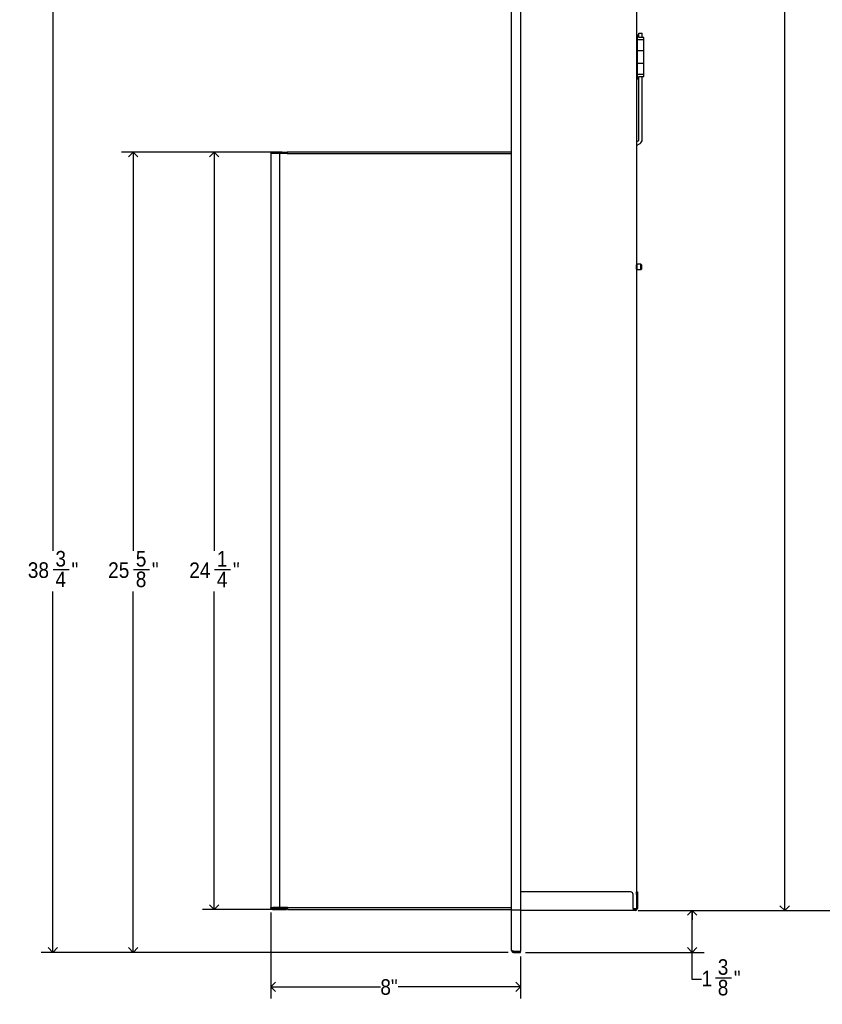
# Model space of a CAD drawing. Header units: inches. Extents: x -11 to 90, y 0 to 140.
# Tile 5 of 23: x 26 to 52, y 16 to 48. Entities that reach past the tile are written whole.
import ezdxf

# ---------------------------------------------------------------- set-up
doc = ezdxf.new("R2010")
doc.units = ezdxf.units.IN
doc.header["$MEASUREMENT"] = 0
doc.linetypes.add('SLD-Solid', pattern=[0])
doc.layers.add('DIMS', color=5, linetype='SLD-Solid')
doc.styles.add('SLDTEXTSTYLE1', font='GOTHIC.TTF', dxfattribs={"width": 0.913})
doc.dimstyles.new('SLDDIMSTYLE0', dxfattribs={"dimtxt": 0.5, "dimasz": 0.3, "dimexe": 0, "dimexo": 0.0625, "dimgap": 0.125, "dimtad": 0, "dimtih": 1, "dimtoh": 1, "dimrnd": 1e-09, "dimzin": 12, "dimdsep": 46, "dimlunit": 5, "dimtxsty": 'SLDTEXTSTYLE1', "dimblk1": 'OPEN90', "dimblk2": 'OPEN90', "dimsah": 1, "dimcen": 0.09, "dimadec": 0, "dimazin": 3, "dimtfac": 1, "dimtofl": 0, "dimtmove": 0, "dimatfit": 3, "dimldrblk": 'OPEN90', "dimfxl": 0, "dimfrac": 2, "dimtolj": 1, "dimtzin": 12, "dimarcsym": 0})
doc.dimstyles.new('SLDDIMSTYLE1', dxfattribs={"dimtxt": 0.5, "dimasz": 0.3, "dimexe": 0, "dimexo": 0.0625, "dimgap": 0.125, "dimtad": 0, "dimtih": 1, "dimtoh": 1, "dimdec": 6, "dimrnd": 1e-09, "dimzin": 12, "dimdsep": 46, "dimlunit": 5, "dimtxsty": 'SLDTEXTSTYLE1', "dimblk1": 'OPEN90', "dimblk2": 'OPEN90', "dimsah": 1, "dimcen": 0.09, "dimadec": 0, "dimazin": 3, "dimtfac": 1, "dimtofl": 0, "dimtmove": 0, "dimatfit": 3, "dimldrblk": 'OPEN90', "dimfxl": 0, "dimfrac": 2, "dimtolj": 1, "dimtzin": 12, "dimarcsym": 0})

# ---------------------------------------------------------------- blocks, each defined once
blk = doc.blocks.new('_Open90')
at = {"color": 0, "linetype": 'ByBlock', "lineweight": -2}
for p, q in [((0, 0), (-1, 0)), ((-0.5, 0.5), (0, 0)), ((0, 0), (-0.5, -0.5))]:
    blk.add_line(p, q, dxfattribs=at)
blk = doc.blocks.new('_D_3')
at = {"layer": 'DIMS'}
for p, q in [((45.801, 19.375), (55.119, 19.375)), ((54.744, 19.375), (54.744, 14.962)), ((54.744, 13.184), (54.744, 14.169)), ((4.235, 13.184), (55.119, 13.184))]:
    blk.add_line(p, q, dxfattribs=at)
at = {"layer": 'DIMS', "xscale": 0.3, "yscale": 0.3}
for p, rotation in [((54.744, 19.375), 90.0000000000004), ((54.744, 13.184), 270.0000000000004)]:
    blk.add_blockref('_Open90', p, dxfattribs=dict(at, rotation=rotation))
at = {"layer": 'DIMS', "insert": (49.658, 14.807), "char_height": 0.5, "attachment_point": 1, "style": 'SLDTEXTSTYLE1'}
blk.add_mtext('                           8" (200mm)Max.', dxfattribs=at)
blk = doc.blocks.new('_D_7')
at = {"layer": 'DIMS'}
for p, q in [((34.02, 19.304), (34.02, 16.553)), ((42.02, 17.897), (42.02, 16.553)), ((34.02, 16.928), (37.531, 16.928)), ((42.02, 16.928), (38.106, 16.928))]:
    blk.add_line(p, q, dxfattribs=at)
at = {"layer": 'DIMS', "xscale": 0.3, "yscale": 0.3, "rotation": 180.0000000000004}
blk.add_blockref('_Open90', (34.02, 16.928, -8.639), dxfattribs=at)
at = {"layer": 'DIMS', "xscale": 0.3, "yscale": 0.3}
blk.add_blockref('_Open90', (42.02, 16.928, -8.639), dxfattribs=at)
at = {"layer": 'DIMS', "insert": (37.531, 17.169), "char_height": 0.5, "attachment_point": 1, "style": 'SLDTEXTSTYLE1'}
blk.add_mtext('8"', dxfattribs=at)
blk = doc.blocks.new('_D_9')
at = {"layer": 'DIMS'}
for p, q in [((45.878, 19.375), (47.906, 19.375)), ((47.531, 18.03), (47.531, 19.375)), ((42.187, 18.03), (47.906, 18.03)), ((47.531, 17.164), (47.531, 18.03)), ((47.831, 17.164), (47.531, 17.164)), ((48.273, 17.215), (48.789, 17.215))]:
    blk.add_line(p, q, dxfattribs=at)
at = {"layer": 'DIMS', "xscale": 0.3, "yscale": 0.3}
for p, rotation in [((47.531, 19.375, -8.639), 90.00000000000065), ((47.531, 18.03, -8.639), 270.0000000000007)]:
    blk.add_blockref('_Open90', p, dxfattribs=dict(at, rotation=rotation))
at = {"layer": 'DIMS', "char_height": 0.5, "attachment_point": 1, "style": 'SLDTEXTSTYLE1'}
for s, insert in [('3', (48.347, 17.81)), ('1', (47.831, 17.445)), ('"', (48.863, 17.445)), ('8', (48.347, 17.149))]:
    blk.add_mtext(s, dxfattribs=dict(at, insert=insert))
blk = doc.blocks.new('_D_10')
at = {"layer": 'DIMS'}
for p, q in [((42.757, 72.81), (50.867, 72.81)), ((50.492, 72.81), (50.492, 49.552)), ((50.315, 48.949), (51.201, 48.949)), ((50.492, 19.375), (50.492, 48.244)), ((45.878, 19.375), (50.867, 19.375))]:
    blk.add_line(p, q, dxfattribs=at)
at = {"layer": 'DIMS', "xscale": 0.3, "yscale": 0.3}
for p, rotation in [((50.492, 72.81, -8.639), 90.00000000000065), ((50.492, 19.375, -8.639), 270.0000000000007)]:
    blk.add_blockref('_Open90', p, dxfattribs=dict(at, rotation=rotation))
at = {"layer": 'DIMS', "char_height": 0.5, "attachment_point": 1, "style": 'SLDTEXTSTYLE1'}
for s, insert in [('7', (50.573, 49.544)), ('53', (49.503, 49.179)), ('"', (51.274, 49.179)), ('16', (50.389, 48.883))]:
    blk.add_mtext(s, dxfattribs=dict(at, insert=insert))
blk = doc.blocks.new('_D_11')
at = {"layer": 'DIMS'}
for p, q in [((34.382, 43.671), (31.834, 43.671)), ((32.209, 43.671), (32.209, 30.898)), ((32.217, 30.296), (32.733, 30.296)), ((32.209, 19.405), (32.209, 29.591)), ((34.391, 19.405), (31.834, 19.405))]:
    blk.add_line(p, q, dxfattribs=at)
at = {"layer": 'DIMS', "xscale": 0.3, "yscale": 0.3}
for p, rotation in [((32.209, 43.671, -8.639), 90.0000000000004), ((32.209, 19.405, -8.639), 270.0000000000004)]:
    blk.add_blockref('_Open90', p, dxfattribs=dict(at, rotation=rotation))
at = {"layer": 'DIMS', "char_height": 0.5, "attachment_point": 1, "style": 'SLDTEXTSTYLE1'}
for s, insert in [('1', (32.29, 30.89)), ('24', (31.405, 30.525)), ('"', (32.806, 30.525)), ('4', (32.29, 30.229))]:
    blk.add_mtext(s, dxfattribs=dict(at, insert=insert))
blk = doc.blocks.new('_D_12')
at = {"layer": 'DIMS'}
for p, q in [((34.382, 43.671), (29.235, 43.671)), ((29.61, 43.671), (29.61, 30.902)), ((29.619, 30.299), (30.135, 30.299)), ((29.61, 18.03), (29.61, 29.594)), ((41.632, 18.03), (29.235, 18.03))]:
    blk.add_line(p, q, dxfattribs=at)
at = {"layer": 'DIMS', "xscale": 0.3, "yscale": 0.3}
for p, rotation in [((29.61, 43.671, -8.639), 90.0000000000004), ((29.61, 18.03, -8.639), 270.0000000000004)]:
    blk.add_blockref('_Open90', p, dxfattribs=dict(at, rotation=rotation))
at = {"layer": 'DIMS', "char_height": 0.5, "attachment_point": 1, "style": 'SLDTEXTSTYLE1'}
for s, insert in [('5', (29.692, 30.894)), ('25', (28.806, 30.529)), ('"', (30.208, 30.529)), ('8', (29.692, 30.233))]:
    blk.add_mtext(s, dxfattribs=dict(at, insert=insert))
blk = doc.blocks.new('_D_13')
at = {"layer": 'DIMS'}
for p, q in [((38.574, 56.758), (26.66, 56.758)), ((27.035, 56.758), (27.035, 30.902)), ((27.043, 30.299), (27.559, 30.299)), ((27.035, 18.03), (27.035, 29.594)), ((41.632, 18.03), (26.66, 18.03))]:
    blk.add_line(p, q, dxfattribs=at)
at = {"layer": 'DIMS', "xscale": 0.3, "yscale": 0.3}
for p, rotation in [((27.035, 56.758, -8.639), 90.0000000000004), ((27.035, 18.03, -8.639), 270.0000000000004)]:
    blk.add_blockref('_Open90', p, dxfattribs=dict(at, rotation=rotation))
at = {"layer": 'DIMS', "char_height": 0.5, "attachment_point": 1, "style": 'SLDTEXTSTYLE1'}
for s, insert in [('3', (27.116, 30.894)), ('38', (26.231, 30.529)), ('"', (27.632, 30.529)), ('4', (27.116, 30.233))]:
    blk.add_mtext(s, dxfattribs=dict(at, insert=insert))

msp = doc.modelspace()

# ---------------------------------------------------------------- linework, layer by layer
at = {"color": 7, "linetype": 'SLD-Solid', "lineweight": 25}
for p, q in [((41.7400225, 19.3888458), (41.7400225, 72.7288458)), ((42.0198225, 72.7288458), (42.0198225, 19.3888458)), ((45.7398225, 72.6838458), (45.7398225, 19.4338458)), ((45.8198225, 47.4208458), (45.7718225, 47.4208458)), ((45.8198225, 47.4896225), (45.9248225, 47.4896225)), ((45.8198225, 47.3472193), (45.8198225, 47.4896225)), ((45.9758225, 47.3472193), (45.8198225, 47.3472193)), ((45.9248225, 47.3472193), (45.9248225, 47.4896225)), ((45.9758225, 47.2808458), (45.9758225, 47.3472193)), ((45.7718225, 46.9208458), (45.7718225, 47.2808458)), ((45.7718225, 47.2808458), (45.9758225, 47.2808458)), ((45.9758225, 46.9208458), (45.9758225, 47.2808458)), ((45.7718225, 46.5208458), (45.7718225, 46.9208458)), ((45.9758225, 46.9208458), (45.7718225, 46.9208458)), ((45.9758225, 46.5208458), (45.9758225, 46.9208458)), ((45.7718225, 46.5208458), (45.9758225, 46.5208458)), ((45.7718225, 46.1608458), (45.7718225, 46.5208458)), ((45.9758225, 46.1608458), (45.9758225, 46.5208458)), ((45.9758225, 46.1608458), (45.7718225, 46.1608458)), ((45.8198225, 44.0687195), (45.8198225, 46.0944723)), ((45.8198225, 46.0944723), (45.9758225, 46.0944723)), ((45.9248225, 44.0687195), (45.9248225, 46.0944723)), ((45.9758225, 46.0944723), (45.9758225, 46.1608458)), ((45.7718225, 46.0208458), (45.8198225, 46.0208458)), ((45.8038225, 44.0410067), (45.7398225, 44.0040562)), ((45.7398225, 43.8828127), (45.8563225, 43.950074)), ((34.0198225, 43.6307329), (34.0198225, 19.4707857)), ((34.2998225, 43.6307329), (34.0198225, 43.6307329)), ((34.0598225, 43.6707329), (34.060569, 43.6707329)), ((34.060569, 43.6707329), (34.2809075, 43.6707329)), ((34.2809075, 43.6707329), (34.2998225, 43.6707329)), ((34.2998225, 43.6307329), (34.2998225, 43.6707329)), ((34.2998225, 43.6707329), (34.5491615, 43.6707329)), ((34.2998225, 43.6307329), (34.2998225, 19.4707857)), ((34.5491615, 43.6307329), (34.2998225, 43.6307329)), ((41.7400225, 43.6707329), (34.5491615, 43.6707329)), ((34.5491615, 43.6707329), (34.5491615, 43.6307329)), ((45.8849225, 40.0809458), (45.7549225, 40.0809458)), ((45.7399225, 40.0594458), (45.7398225, 40.0594458)), ((45.7398225, 39.9344458), (45.7399225, 39.9344458)), ((45.7399225, 40.0233762), (45.7399225, 40.0659458)), ((45.7399225, 39.9279458), (45.7399225, 40.0233762)), ((45.7549225, 39.9129458), (45.8849225, 39.9129458)), ((45.8999225, 40.0659458), (45.8999225, 40.0233762)), ((45.8999225, 40.0233762), (45.8999225, 39.9279458)), ((45.5540695, 19.9647458), (42.0198225, 19.9647458)), ((45.6340695, 19.4337458), (45.6340695, 19.8847458)), ((45.7399225, 19.9647458), (45.7698225, 19.9647458)), ((45.7399225, 19.8847458), (45.7399225, 19.9647458)), ((45.7399225, 19.8847458), (45.7399225, 19.4337458)), ((45.7698225, 19.9647458), (45.7698225, 19.8847458)), ((45.7698225, 19.8847458), (45.7698225, 19.4337458)), ((34.0198225, 19.4707857), (34.2998225, 19.4707857)), ((34.0198225, 19.4707857), (34.0198225, 19.4637458)), ((34.0498225, 19.4707857), (34.0498225, 19.4637458)), ((34.0788225, 19.4347458), (34.0788225, 19.4047458)), ((34.0788225, 19.4347458), (34.0797775, 19.4347458)), ((34.0788225, 19.4047458), (34.3680348, 19.4047458)), ((34.0797775, 19.4647458), (34.0797775, 19.4347458)), ((34.3297775, 19.4647458), (34.0797775, 19.4647458)), ((34.0797775, 19.4347458), (34.3297775, 19.4347458)), ((34.557292, 19.4707857), (34.2998225, 19.4707857)), ((34.3297775, 19.4347458), (34.3297775, 19.4647458)), ((34.557292, 19.4647458), (34.3297775, 19.4647458)), ((34.557292, 19.4347458), (34.3297775, 19.4347458)), ((34.3680348, 19.4047458), (34.3680348, 19.4347458)), ((34.3680348, 19.4047458), (34.5180348, 19.4047458)), ((34.5180348, 19.4047458), (34.5180348, 19.4347458)), ((34.557092, 19.4707857), (34.5570953, 19.4647458)), ((34.5571303, 19.4047458), (34.557292, 19.4047458)), ((34.557292, 19.4637458), (34.557292, 19.4707857)), ((34.557292, 19.4637458), (34.557292, 19.4047458)), ((34.557292, 19.4047458), (41.7400225, 19.4047458)), ((41.7400225, 19.3888458), (41.7989225, 19.3888458)), ((41.7400225, 18.0890458), (41.7400225, 19.3888458)), ((41.7989225, 19.3888458), (42.0199225, 19.3888458)), ((42.0199225, 19.3888458), (42.0199225, 18.0635814)), ((45.6340695, 19.3748458), (42.0199225, 19.3748458)), ((45.6340695, 19.4338458), (45.6809225, 19.4338458)), ((45.6340695, 19.4337458), (45.6340695, 19.3748458)), ((45.6656667, 19.4047458), (45.6340695, 19.4047458)), ((45.6656667, 19.3748458), (45.6340695, 19.3748458)), ((45.6656667, 19.4047458), (45.6956667, 19.4047458)), ((45.6956667, 19.3748458), (45.6656667, 19.3748458)), ((45.6809225, 19.4338458), (45.7398225, 19.4338458)), ((45.7109225, 19.4047458), (45.6956667, 19.4047458)), ((45.7109225, 19.3748458), (45.6956667, 19.3748458)), ((45.7399225, 19.4337458), (45.7698225, 19.4337458)), ((41.7989225, 18.0635814), (42.0199225, 18.0635814)), ((41.7989225, 18.0301458), (41.7989225, 18.0600458)), ((41.7989225, 18.0600458), (42.0199225, 18.0600458)), ((41.7989225, 18.0301458), (42.0199225, 18.0301458)), ((42.0199225, 18.0301458), (42.0199225, 18.0600458))]:
    msp.add_line(p, q, dxfattribs=at)
at = {"color": 8, "linetype": 'SLD-Solid', "lineweight": 25}
for p, q in [((45.7718225, 47.2808458), (45.7718225, 47.4208458)), ((45.7718225, 46.0208458), (45.7718225, 46.1608458)), ((34.5491615, 43.6307329), (41.7400225, 43.6307329)), ((45.7549225, 40.0809458), (45.7549225, 40.0291219)), ((45.8849225, 40.0291219), (45.8849225, 40.0809458)), ((45.7549225, 40.0291219), (45.7549225, 39.9129458)), ((45.8849225, 39.9129458), (45.8849225, 40.0291219)), ((34.557292, 19.4637458), (41.7400225, 19.4637458))]:
    msp.add_line(p, q, dxfattribs=at)
at = {"color": 7, "linetype": 'SLD-Solid', "lineweight": 25}
for centre, radius, start, end in [((45.7718225, 47.3888458), 0.032, 90, 180), ((45.7689425, 47.2516458), 0.0293417, 84.36712762, 172.95248889), ((45.7689425, 46.8916458), 0.0293417, 84.36712762, 172.95248889), ((45.7689425, 46.5500458), 0.0293417, 187.04751111, 275.63287238), ((45.7689425, 46.1900458), 0.0293417, 187.04751111, 275.63287238), ((45.7718225, 46.0528458), 0.032, 180, 270), ((45.7878225, 44.0687195), 0.032, 300, 0), ((45.7878225, 44.0687195), 0.137, 300, 0), ((34.0598225, 43.6307329), 0.04, 90, 180), ((45.7549225, 40.0659458), 0.015, 90, 180), ((45.8849225, 40.0659458), 0.015, 0, 90), ((45.7549225, 39.9279458), 0.015, 180, 270), ((45.8849225, 39.9279458), 0.015, 270, 0), ((45.5540695, 19.8847458), 0.08, 0, 90), ((45.7109225, 19.4337458), 0.0589, 270, 360), ((45.7109225, 19.4337458), 0.029, 270, 360)]:
    msp.add_arc(centre, radius, start, end, dxfattribs=at)
for points in [[(34.0788225, 19.4047458), (34.0710913, 19.4056327), (34.0556289, 19.4074064), (34.0361267, 19.4210501), (34.022483, 19.4405523), (34.0207093, 19.4560146), (34.0198225, 19.4637458)], [(34.0788225, 19.4347458), (34.0750224, 19.4351817), (34.0674222, 19.4360536), (34.0578364, 19.4427598), (34.0511302, 19.4523456), (34.0502584, 19.4599458), (34.0498225, 19.4637458)], [(41.7989224, 18.0635814), (41.7912044, 18.0657034), (41.7757682, 18.0699475), (41.7562991, 18.0763136), (41.7426785, 18.0826797), (41.7409078, 18.0869238), (41.7400224, 18.0890458)]]:
    msp.add_open_spline(points, degree=3, dxfattribs=at)
for points, knots in [([(34.5571303, 19.4047458), (34.5571275, 19.4056672), (34.5571217, 19.40751), (34.5571141, 19.4191598), (34.5571093, 19.4302786), (34.5571074, 19.43471)], [0, 0, 0, 0, 0.3755681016, 0.75113620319, 1, 1, 1, 1]), ([(41.7400225, 18.0890458), (41.7407235, 18.0821769), (41.7421257, 18.0684382), (41.7530316, 18.0503056), (41.7689773, 18.0369596), (41.7853777, 18.0308446), (41.7955708, 18.0303187), (41.7989225, 18.0301458)], [0, 0, 0, 0, 0.22270058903, 0.44542879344, 0.66815710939, 0.89088522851, 1, 1, 1, 1]), ([(41.7777301, 18.0695669), (41.7779534, 18.0692202), (41.7802223, 18.0656987), (41.7877451, 18.0615006), (41.7951967, 18.0605307), (41.7989225, 18.0600458)], [0, 0, 0, 0, 0.0517606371, 0.5258803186, 1, 1, 1, 1])]:
    msp.add_open_spline(points, degree=3, knots=knots, dxfattribs=at)

# ---------------------------------------------------------------- dimensions: what is measured, and where the dimension line sits
at = {"layer": 'DIMS'}
for base, p1, p2, picture, middle in [((50.4917533, 72.8098458), (45.7109225, 19.3748458), (42.5898597, 72.8098458), '_D_10', (50.4917533, 48.8980395)), ((27.0348631, 18.0301458), (38.7407417, 56.7577618), (41.7989225, 18.0301458), '_D_13', (27.0348631, 30.2478216)), ((29.6102742, 18.0301458), (34.5491615, 43.6707329), (41.7989225, 18.0301458), '_D_12', (29.6102742, 30.2478216)), ((32.2086994, 19.4047458), (34.5491615, 43.6707329), (34.557292, 19.4047458), '_D_11', (32.2086994, 30.2444208)), ((47.5307835, 19.3748458), (42.0199225, 18.0301458), (45.7109225, 19.3748458), '_D_9', (47.5307835, 17.1639047))]:
    dim = msp.add_linear_dim(base=base, p1=p1, p2=p2, angle=90, dimstyle='SLDDIMSTYLE1', dxfattribs=at)
    dim.commit()
    dim.dimension.update_dxf_attribs({"geometry": picture, "text_midpoint": middle, "dimtype": 160})
dim = msp.add_linear_dim(base=(54.7437218, 19.3748458), p1=(4.0682868, 13.1841148), p2=(45.6340695, 19.3748458), angle=90, text='                           8" (200mm)Max.', dimstyle='SLDDIMSTYLE0', dxfattribs=at)
dim.commit()
dim.dimension.update_dxf_attribs({"geometry": '_D_3', "text_midpoint": (54.7437218, 14.5654795), "dimtype": 160})
dim = msp.add_linear_dim(base=(42.0199225, 16.9276842), p1=(34.0198225, 19.4707857), p2=(42.0199225, 18.0635814), dimstyle='SLDDIMSTYLE0', dxfattribs=at)
dim.commit()
dim.dimension.update_dxf_attribs({"geometry": '_D_7', "text_midpoint": (37.8183799, 16.9276842), "dimtype": 160})

doc.saveas('drawing.dxf')
